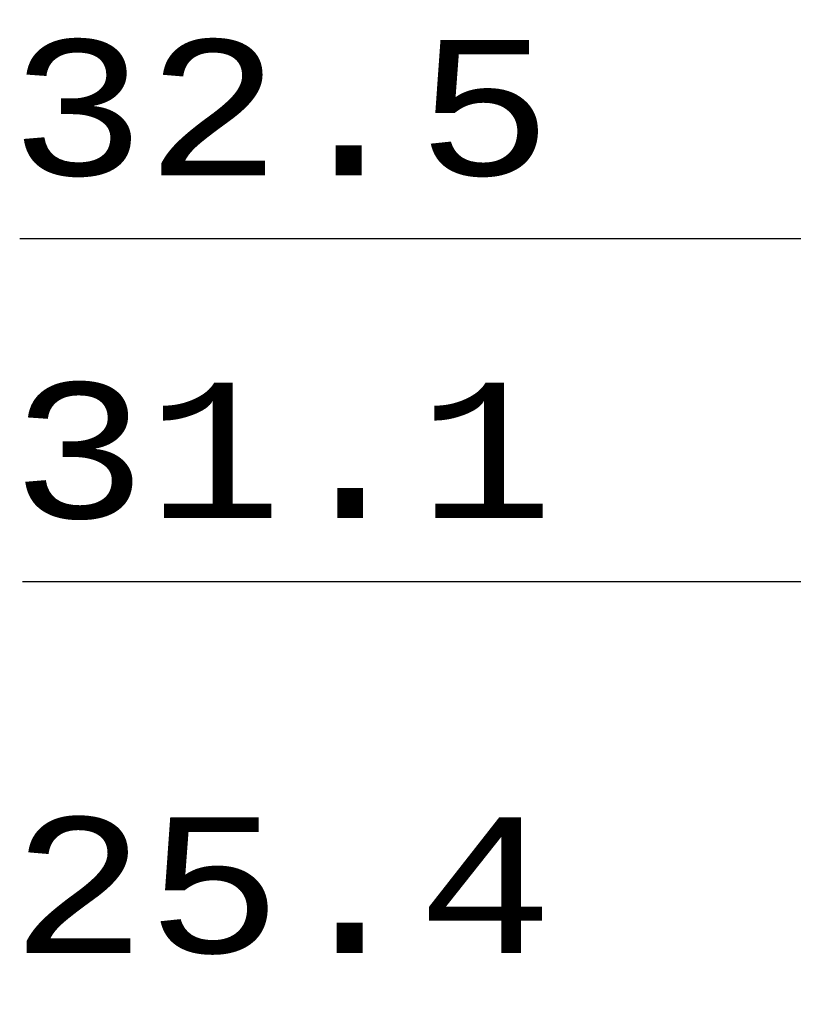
# Model space of a CAD drawing. Header units: millimetres. Extents: x 4 to 585, y 130 to 416.
# Tile 6 of 100: x 77 to 91, y 277 to 295. Entities that reach past the tile are written whole.
import ezdxf

# ---------------------------------------------------------------- set-up
doc = ezdxf.new("R2010")
doc.units = ezdxf.units.MM
doc.header["$LTSCALE"] = 0.75
doc.layers.add('Dimensions', color=7, linetype='Continuous', lineweight=13)
doc.styles.get("Standard").update_dxf_attribs({"font": 'cour.ttf'})
doc.dimstyles.new('ISO-25', dxfattribs={"dimtxt": 2.5, "dimasz": 2.5, "dimexe": 1.5, "dimexo": 1.5, "dimgap": 1, "dimtad": 1, "dimdec": 1, "dimdsep": 46, "dimtxsty": 'Standard', "dimcen": 0, "dimclrd": 256, "dimclre": 256, "dimclrt": 256, "dimazin": 2, "dimtp": 0.1, "dimtm": 0.1, "dimtfac": 0.72, "dimtdec": 1, "dimtmove": 0, "dimatfit": 3, "dimfxl": 1, "dimarcsym": 0})

# ---------------------------------------------------------------- blocks, each defined once
blk = doc.blocks.new('*D53')
at = {"layer": 'Defpoints', "color": 0, "transparency": 16777216}
for p in [(98.9607, 289.926364), (87.652075, 284.933228)]:
    blk.add_point(p, dxfattribs=at)
at = {"layer": 'Dimensions', "lineweight": -2, "transparency": 16777216}
for p, q in [((93.9607, 289.926364), (92.652075, 284.933228)), ((97.4607, 289.926364), (93.9607, 289.926364)), ((92.652075, 284.933228), (77.053785, 284.933228))]:
    blk.add_line(p, q, dxfattribs=at)
at = {"layer": 'Dimensions', "transparency": 16777216, "insert": (81.85293, 287.338143), "char_height": 2.5, "attachment_point": 5}
blk.add_mtext('31.1', dxfattribs=at)
blk = doc.blocks.new('*D55')
at = {"layer": 'Defpoints', "color": 0, "transparency": 16777216}
for p in [(98.5577, 291.294564), (87.652075, 291.26067)]:
    blk.add_point(p, dxfattribs=at)
at = {"layer": 'Dimensions', "lineweight": -2, "transparency": 16777216}
for p, q in [((93.5577, 291.294564), (92.652075, 291.26067)), ((97.0577, 291.294564), (93.5577, 291.294564)), ((92.652075, 291.26067), (77.000366, 291.26067))]:
    blk.add_line(p, q, dxfattribs=at)
at = {"layer": 'Dimensions', "transparency": 16777216, "insert": (81.82622, 293.665584), "char_height": 2.5, "attachment_point": 5}
blk.add_mtext('32.5', dxfattribs=at)
blk = doc.blocks.new('*D77')
at = {"layer": 'Defpoints', "color": 0, "transparency": 16777216}
for p in [(102.3261, 284.172764), (87.652075, 276.91073)]:
    blk.add_point(p, dxfattribs=at)
at = {"layer": 'Dimensions', "lineweight": -2, "transparency": 16777216}
for p, q in [((97.3261, 284.172764), (92.652075, 276.91073)), ((100.8261, 284.172764), (97.3261, 284.172764)), ((92.652075, 276.91073), (77.038827, 276.91073))]:
    blk.add_line(p, q, dxfattribs=at)
at = {"layer": 'Dimensions', "transparency": 16777216, "insert": (81.845451, 279.315645), "char_height": 2.5, "attachment_point": 5}
blk.add_mtext('25.4', dxfattribs=at)

msp = doc.modelspace()

# ---------------------------------------------------------------- dimensions: what is measured, and where the dimension line sits
at = {"layer": 'Dimensions'}
for feature_location, offset, picture, middle in [((98.558, 291.295), (-10.906, -0.034), '*D55', (81.826, 293.666)), ((98.961, 289.926), (-11.309, -4.993), '*D53', (81.853, 287.338)), ((102.326, 284.173), (-14.674, -7.262), '*D77', (81.845, 279.316))]:
    dim = msp.add_ordinate_dim(feature_location=feature_location, offset=offset, dtype=0, origin=(98.558, 258.795), dimstyle='ISO-25', override={"dimlfac": 1}, dxfattribs=at)
    dim.commit()
    dim.dimension.update_dxf_attribs({"geometry": picture, "text_midpoint": middle})

doc.saveas('drawing.dxf')
